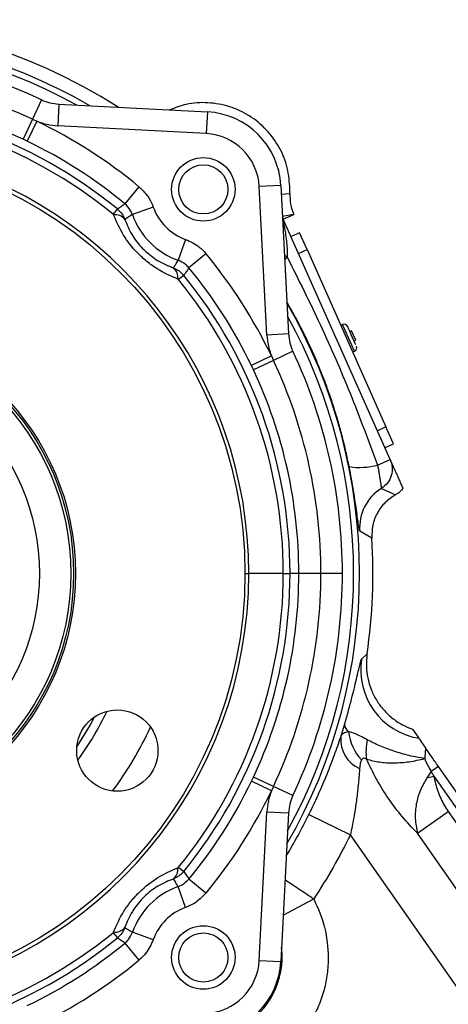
# Model space of a CAD drawing. Header units: inches. Extents: x 0.4 to 16.6, y 0.2 to 10.8.
# Tile 5 of 15: x 4.6 to 5.8, y 5.7 to 8.3. Entities that reach past the tile are written whole.
import ezdxf

# ---------------------------------------------------------------- set-up
doc = ezdxf.new("R2010")
doc.units = ezdxf.units.IN
doc.header["$MEASUREMENT"] = 0
doc.layers.add('SLD-0', color=7, linetype='Continuous', lineweight=25)
doc.styles.add('SLDTEXTSTYLE0', font='TXT', dxfattribs={"width": 0.75})
doc.dimstyles.new('SLDDIMSTYLE1', dxfattribs={"dimtxt": 0.145833, "dimasz": 0.13, "dimexe": 0, "dimexo": 0.0625, "dimgap": 0.036458, "dimtad": 0, "dimtih": 1, "dimtoh": 1, "dimdec": 1, "dimlfac": 2, "dimrnd": 1e-09, "dimzin": 4, "dimdsep": 46, "dimtxsty": 'SLDTEXTSTYLE0', "dimsah": 1, "dimcen": 0.09, "dimadec": 0, "dimazin": 1, "dimtfac": 1, "dimtdec": 1, "dimtmove": 0, "dimatfit": 0, "dimfxl": 0, "dimfrac": 2, "dimtolj": 1, "dimtzin": 12, "dimarcsym": 0})

# ---------------------------------------------------------------- blocks, each defined once
blk = doc.blocks.new('_D_2')
at = {"layer": 'SLD-0', "color": 7}
for p, q in [((4.1009, 6.5856), (4.1009, 4.1364)), ((4.5851, 4.7201), (4.5851, 4.1364)), ((4.1009, 4.2614), (3.8509, 4.2614)), ((4.2517, 4.2614), (4.2074, 4.2614)), ((4.2074, 4.2614), (4.2074, 4.0297)), ((4.4672, 4.2614), (4.5116, 4.2614)), ((4.5116, 4.2614), (4.5116, 4.0297)), ((4.5851, 4.2614), (4.8351, 4.2614)), ((4.2074, 4.0297), (4.2517, 4.0297)), ((4.5116, 4.0297), (4.4672, 4.0297))]:
    blk.add_line(p, q, dxfattribs=at)
for points in [[(4.1009, 4.2614), (3.9709, 4.2814), (3.9709, 4.2414)], [(4.5851, 4.2614), (4.7151, 4.2414), (4.7151, 4.2814)]]:
    blk.add_solid(points, dxfattribs=at)
at = {"layer": 'SLD-0', "color": 7, "char_height": 0.14583, "attachment_point": 1, "style": 'SLDTEXTSTYLE0'}
for s, insert in [('1.0', (4.2249, 4.479)), ('25', (4.2517, 4.2177))]:
    blk.add_mtext(s, dxfattribs=dict(at, insert=insert))

msp = doc.modelspace()

# ---------------------------------------------------------------- linework, layer by layer
at = {"color": 7, "linetype": 'Continuous', "lineweight": 25}
for p, q in [((4.7019, 8.1072), (4.6771, 8.0544)), ((4.7484, 8.0955), (4.7454, 8.0371)), ((4.7484, 8.0955), (5.1504, 8.0744)), ((5.1504, 8.0744), (5.1473, 8.016)), ((4.6771, 8.0544), (4.6518, 8.0004)), ((4.689, 8.0491), (4.663, 7.9951)), ((4.6771, 8.0544), (4.689, 8.0491)), ((5.1473, 8.016), (4.7454, 8.0371)), ((4.663, 7.9951), (4.6518, 8.0004)), ((4.9654, 7.8721), (4.9273, 7.8259)), ((5.3491, 7.8757), (5.2907, 7.8727)), ((5.3117, 7.4707), (5.2907, 7.8727)), ((5.3491, 7.8757), (5.3702, 7.4738)), ((5.3737, 7.8539), (5.374, 7.8648)), ((4.9069, 7.8119), (4.8954, 7.7978)), ((5.0042, 7.8167), (4.9477, 7.7967)), ((5.3844, 7.7973), (5.3529, 7.7916)), ((5.3559, 7.7847), (5.3844, 7.7973)), ((5.6453, 7.1347), (5.3559, 7.7847)), ((5.0914, 7.7295), (5.0714, 7.673)), ((5.3998, 7.7476), (5.377, 7.7374)), ((5.4201, 7.7019), (5.3998, 7.7476)), ((5.3973, 7.6917), (5.4201, 7.7019)), ((5.4201, 7.7019), (5.6337, 7.2223)), ((5.1467, 7.6908), (5.1006, 7.6526)), ((5.0865, 7.6323), (5.0724, 7.6207)), ((5.5165, 7.4996), (5.5113, 7.4973)), ((5.3702, 7.4738), (5.3117, 7.4707)), ((5.5406, 7.4823), (5.5361, 7.4803)), ((5.5518, 7.4572), (5.5406, 7.4823)), ((5.5472, 7.4551), (5.5518, 7.4572)), ((5.3238, 7.4143), (5.2698, 7.3884)), ((5.3291, 7.4025), (5.2751, 7.3771)), ((5.3238, 7.4143), (5.3291, 7.4025)), ((5.3818, 7.4272), (5.3291, 7.4025)), ((5.5433, 7.4253), (5.5485, 7.4277)), ((5.2751, 7.3771), (5.2698, 7.3884)), ((5.6337, 7.2223), (5.6108, 7.2121)), ((5.654, 7.1766), (5.6337, 7.2223)), ((5.6312, 7.1664), (5.654, 7.1766)), ((5.611, 7.1194), (5.6453, 7.1347)), ((5.6213, 7.0563), (5.6596, 7.0388)), ((5.5954, 6.9215), (5.5628, 6.9405)), ((5.3559, 6.8262), (5.2625, 6.8262)), ((5.3559, 6.8262), (5.3741, 6.8262)), ((5.3979, 6.8262), (5.3741, 6.8262)), ((5.4576, 6.8262), (5.3979, 6.8262)), ((5.5158, 6.8262), (5.4576, 6.8262)), ((5.5678, 6.5944), (5.5825, 6.6086)), ((5.5825, 6.6086), (5.5823, 6.6073)), ((5.5112, 6.3835), (5.5216, 6.4172)), ((5.7052, 6.4049), (5.7224, 6.3803)), ((5.7564, 6.2907), (5.7446, 6.2739)), ((5.7757, 6.3042), (5.7564, 6.2907)), ((5.7564, 6.2907), (5.7628, 6.278)), ((6.0839, 5.864), (5.7757, 6.3042)), ((5.2698, 6.2641), (5.2751, 6.2753)), ((5.3238, 6.2381), (5.2698, 6.2641)), ((5.3291, 6.25), (5.2751, 6.2753)), ((5.7446, 6.2739), (5.7628, 6.278)), ((5.7628, 6.278), (6.0629, 5.8493)), ((5.3291, 6.25), (5.3238, 6.2381)), ((5.3818, 6.2253), (5.3291, 6.25)), ((5.2907, 5.7798), (5.3117, 6.1818)), ((5.3117, 6.1818), (5.3702, 6.1787)), ((5.3702, 6.1787), (5.3491, 5.7767)), ((5.7187, 6.1236), (5.8024, 6.1822)), ((5.8024, 6.1822), (6.0445, 5.8364)), ((5.4253, 6.1743), (5.5374, 6.1191)), ((5.9639, 5.5099), (5.5374, 6.1191)), ((5.9608, 5.7778), (5.7187, 6.1236)), ((5.0724, 6.0317), (5.0865, 6.0202)), ((5.1467, 5.9617), (5.1006, 5.9998)), ((5.0914, 5.923), (5.0714, 5.9794)), ((4.8954, 5.8547), (4.9069, 5.8406)), ((5.0042, 5.8357), (4.9477, 5.8557)), ((4.9273, 5.8266), (4.9654, 5.7804)), ((5.2907, 5.7798), (5.3491, 5.7767))]:
    msp.add_line(p, q, dxfattribs=at)
at = {"color": 8, "linetype": 'Continuous', "lineweight": 25}
for p, q in [((5.3504, 7.8517), (5.3737, 7.8539)), ((5.3536, 7.7899), (5.3559, 7.7847)), ((5.3589, 7.688), (5.3667, 7.6813)), ((5.3596, 7.6758), (5.3667, 7.6813)), ((5.5485, 7.4277), (5.5165, 7.4996)), ((5.2521, 6.8262), (5.2625, 6.8262)), ((5.3557, 5.9022), (5.4382, 5.9459))]:
    msp.add_line(p, q, dxfattribs=at)
at = {"color": 7, "linetype": 'Continuous', "lineweight": 25, "flags": 128}
msp.add_lwpolyline([(4.8445, 6.4379), (4.8333, 6.4171), (4.7973, 6.3585)], dxfattribs=at)
at = {"color": 7, "linetype": 'Continuous', "lineweight": 25}
for centre, radius in [((4.1009, 6.8262), 1.1512), ((5.1395, 7.8648), 0.0859), ((5.1395, 7.8648), 0.0665), ((4.1009, 6.8262), 0.6928), ((4.1009, 6.8262), 0.6877), ((4.1009, 6.8262), 0.6802), ((4.1009, 6.8262), 0.595), ((4.9068, 6.3472), 0.11), ((5.1395, 5.7877), 0.0859), ((5.1395, 5.7877), 0.0665)]:
    msp.add_circle(centre, radius, dxfattribs=at)
for centre, radius, start, end in [((4.1009, 6.8262), 1.4975, 57.3503, 122.6495), ((4.1009, 6.8262), 1.4149, 64.8656, 115.1343), ((4.1009, 6.8262), 1.3567, 64.8656, 115.1343), ((4.1009, 6.8262), 1.297, 64.8656, 115.1343), ((4.1009, 6.8262), 1.2732, 50.7247, 129.2752), ((4.755, 8.2203), 0.125, 244.8656, 266.9999), ((4.1009, 6.8262), 1.255, 50.7247, 129.2752), ((5.1394, 7.8647), 0.21, 2.9999, 86.9999), ((4.1009, 6.8262), 1.3569, 50.4212, 64.3167), ((4.755, 8.2203), 0.1835, 248.928, 266.9999), ((5.1394, 7.8647), 0.1515, 2.9999, 86.9999), ((4.1009, 6.8262), 1.297, 50.4212, 64.3167), ((4.1009, 6.8262), 1.1616, 359.9999, 151.7552), ((5.1394, 7.8647), 0.1435, 199.5359, 250.4639), ((4.9015, 7.7635), 0.0326, 38.5549, 98.3945), ((5.1394, 7.8647), 0.2034, 199.5359, 250.4639), ((4.1009, 6.8262), 1.3569, 25.6832, 39.5787), ((5.0382, 7.6269), 0.0326, 351.6054, 51.445), ((4.1009, 6.8262), 1.297, 25.6832, 39.5787), ((4.1009, 6.8262), 1.255, 359.9999, 39.2752), ((4.1009, 6.8262), 1.2732, 359.9999, 39.2752), ((5.5206, 7.4905), 0.01, 24, 114), ((5.495, 7.4803), 0.1835, 182.9999, 201.0719), ((5.495, 7.4803), 0.125, 182.9999, 205.1343), ((5.5445, 7.4368), 0.01, 294, 24), ((4.1009, 6.8262), 1.3567, 359.9999, 25.1343), ((4.1009, 6.8262), 1.4149, 359.9999, 25.1343), ((4.1009, 6.8262), 1.297, 359.9999, 25.1343), ((5.562, 7.3017), 0.1888, 261.4968, 285.0502), ((5.6875, 6.9501), 0.1251, 121.9531, 184.4356), ((4.1009, 6.8262), 1.4975, 351.6439, 3.6483), ((4.1009, 6.8262), 1.1616, 200.2447, 359.9999), ((4.1009, 6.8262), 1.255, 320.7247, 359.9999), ((4.1009, 6.8262), 1.2732, 320.7247, 359.9999), ((4.1009, 6.8262), 1.297, 334.8656, 359.9999), ((4.1009, 6.8262), 1.3567, 334.8656, 359.9999), ((4.1009, 6.8262), 1.4149, 334.8656, 359.9999), ((5.7531, 6.5654), 0.1876, 171.1006, 260.5776), ((5.5459, 6.4188), 0.0244, 183.7621, 236.5482), ((5.6663, 6.4131), 0.1346, 186.2459, 222.6984), ((5.5978, 6.3775), 0.0868, 176.0281, 245.8317), ((5.7318, 6.3461), 0.1522, 168.5457, 188.378), ((4.1009, 6.8262), 1.297, 320.4212, 334.3167), ((4.1009, 6.8262), 1.3569, 320.4212, 334.3167), ((5.495, 6.1722), 0.1835, 158.928, 176.9999), ((5.495, 6.1722), 0.125, 154.8656, 176.9999), ((5.0382, 6.0256), 0.0326, 308.5549, 8.3945), ((5.1394, 5.7877), 0.2034, 109.5359, 160.4639), ((5.1394, 5.7877), 0.1435, 109.5359, 160.4639), ((4.9015, 5.8889), 0.0326, 261.6054, 321.445), ((4.1009, 6.8262), 1.2732, 230.7247, 309.2752), ((4.1009, 6.8262), 1.255, 230.7247, 309.2752), ((4.1009, 6.8262), 1.297, 295.6832, 309.5787), ((4.1009, 6.8262), 1.3569, 295.6832, 309.5787), ((5.1394, 5.7877), 0.1515, 272.9999, 356.9999), ((5.1394, 5.7877), 0.21, 272.9999, 356.9999)]:
    msp.add_arc(centre, radius, start, end, dxfattribs=at)
at = {"color": 8, "linetype": 'Continuous', "lineweight": 25}
for centre, radius, start, end in [((4.1009, 6.8262), 1.4611, 59.9617, 120.0382), ((4.1009, 6.8262), 1.4453, 61.2175, 118.7824), ((4.1009, 6.8262), 1.4611, 329.9617, 30.0382), ((4.1009, 6.8262), 1.4453, 331.2175, 28.7824), ((4.1009, 6.8262), 0.8626, 324.1377, 334.405), ((4.1009, 6.8262), 0.9875, 323.4335, 335.1092), ((4.1009, 6.8262), 1.4761, 328.8406, 333.7908), ((5.1395, 5.7877), 0.2131, 299.0258, 6.9615)]:
    msp.add_arc(centre, radius, start, end, dxfattribs=at)
at = {"color": 7, "linetype": 'Continuous', "lineweight": 25}
for points, knots in [([(5.374, 7.8648), (5.3725, 7.8846), (5.3696, 7.9241), (5.3466, 7.9796), (5.3116, 8.0278), (5.2653, 8.0656), (5.211, 8.0908), (5.1523, 8.1012), (5.0965, 8.0983), (5.0635, 8.0854), (5.0489, 8.0798)], [0, 0, 0, 0, 0.128378, 0.256756, 0.385134, 0.513512, 0.641891, 0.770269, 0.898647, 1, 1, 1, 1]), ([(4.9654, 7.8721), (4.9757, 7.862), (4.9921, 7.8458), (5.0009, 7.8247), (5.0042, 7.8167)], [0, 0, 0, 0, 0.6251444, 1, 1, 1, 1]), ([(5.3737, 7.8539), (5.3738, 7.8442), (5.3741, 7.8247), (5.3809, 7.8065), (5.3844, 7.7973)], [0, 0, 0, 0, 0.498332, 1, 1, 1, 1]), ([(4.9069, 7.8119), (4.9105, 7.8144), (4.9173, 7.8191), (4.9241, 7.8238), (4.9273, 7.8259)], [0, 0, 0, 0, 0.536903, 1, 1, 1, 1]), ([(4.9069, 7.8119), (4.9077, 7.8112), (4.9125, 7.8071), (4.9204, 7.7983), (4.9248, 7.7888), (4.9271, 7.7839)], [0, 0, 0, 0, 0.093408, 0.53802, 1, 1, 1, 1]), ([(4.9477, 7.7967), (4.946, 7.8009), (4.9414, 7.8121), (4.9327, 7.8206), (4.9273, 7.8259)], [0, 0, 0, 0, 0.374872, 1, 1, 1, 1]), ([(4.8968, 7.7958), (4.8966, 7.7961), (4.8963, 7.7968), (4.8958, 7.7974), (4.8954, 7.7977), (4.8954, 7.7978)], [0, 0, 0, 0, 0.477083, 0.910089, 1, 1, 1, 1]), ([(5.0705, 7.6221), (5.0515, 7.6303), (5.0228, 7.6428), (4.9865, 7.6694), (4.9543, 7.6988), (4.9202, 7.7417), (4.9047, 7.7775), (4.8968, 7.7958)], [0, 0, 0, 0, 0.255821, 0.386318, 0.516741, 0.752768, 1, 1, 1, 1]), ([(4.9477, 7.7967), (4.9445, 7.7948), (4.9376, 7.7905), (4.9307, 7.7862), (4.9271, 7.7839)], [0, 0, 0, 0, 0.462456, 1, 1, 1, 1]), ([(4.9271, 7.7839), (4.9327, 7.7699), (4.9435, 7.7432), (4.9738, 7.7041), (4.9999, 7.6827), (5.0282, 7.6646), (5.0441, 7.6582), (5.0585, 7.6524)], [0, 0, 0, 0, 0.252875, 0.484085, 0.712504, 0.738583, 1, 1, 1, 1]), ([(5.0914, 7.7295), (5.1045, 7.7235), (5.1255, 7.714), (5.141, 7.6971), (5.1467, 7.6908)], [0, 0, 0, 0, 0.625144, 1, 1, 1, 1]), ([(5.0585, 7.6524), (5.0603, 7.6553), (5.0647, 7.6621), (5.0689, 7.669), (5.0714, 7.673)], [0, 0, 0, 0, 0.417996, 1, 1, 1, 1]), ([(5.1006, 7.6526), (5.0975, 7.6559), (5.0894, 7.6649), (5.0783, 7.6699), (5.0714, 7.673)], [0, 0, 0, 0, 0.374872, 1, 1, 1, 1]), ([(5.3667, 7.6813), (5.3972, 7.6202), (5.4575, 7.4994), (5.5391, 7.3119), (5.5867, 7.1844), (5.611, 7.1194)], [0, 0, 0, 0, 0.333905, 0.660587, 1, 1, 1, 1]), ([(5.0585, 7.6524), (5.0594, 7.652), (5.0648, 7.6499), (5.0751, 7.6442), (5.0825, 7.6365), (5.0865, 7.6323)], [0, 0, 0, 0, 0.0828261, 0.4993653, 1, 1, 1, 1]), ([(5.1006, 7.6526), (5.0979, 7.6486), (5.0932, 7.6418), (5.0885, 7.6351), (5.0865, 7.6323)], [0, 0, 0, 0, 0.58281, 1, 1, 1, 1]), ([(5.0724, 7.6207), (5.0721, 7.621), (5.0716, 7.6216), (5.0709, 7.6219), (5.0705, 7.6221), (5.0705, 7.6221)], [0, 0, 0, 0, 0.485435, 0.911505, 1, 1, 1, 1]), ([(5.552, 7.4446), (5.5511, 7.4466), (5.5497, 7.4497), (5.547, 7.4557), (5.5447, 7.4609), (5.5423, 7.4663), (5.5391, 7.4734), (5.5355, 7.4816), (5.5325, 7.4882), (5.5309, 7.4919), (5.53, 7.4938), (5.5297, 7.4946), (5.5297, 7.4945), (5.5297, 7.4944)], [0, 0, 0, 0, 0.144034, 0.222332, 0.300768, 0.379067, 0.457503, 0.601537, 0.745571, 0.823869, 0.902305, 0.980604, 1, 1, 1, 1]), ([(5.5628, 6.9405), (5.5624, 6.9413), (5.5617, 6.9429), (5.56, 6.9534), (5.5577, 6.9695), (5.5547, 6.9914), (5.5509, 7.0182), (5.5462, 7.0487), (5.5405, 7.0816), (5.5362, 7.1039), (5.5341, 7.115)], [0, 0, 0, 0, 0.1251422, 0.2504193, 0.3751674, 0.5007019, 0.6261622, 0.7506386, 0.8755309, 1, 1, 1, 1]), ([(5.611, 7.1194), (5.6117, 7.1156), (5.6133, 7.1078), (5.6153, 7.096), (5.617, 7.0851), (5.6184, 7.0753), (5.6194, 7.0673), (5.6203, 7.0612), (5.6209, 7.0572), (5.6211, 7.0566), (5.6213, 7.0563)], [0, 0, 0, 0, 0.122518, 0.250162, 0.383182, 0.50013, 0.630923, 0.750209, 0.875321, 1, 1, 1, 1]), ([(5.68, 7.0569), (5.6791, 7.0588), (5.6774, 7.0626), (5.6748, 7.0685), (5.6722, 7.0744), (5.6695, 7.0803), (5.6668, 7.0864), (5.6641, 7.0924), (5.6614, 7.0985), (5.6586, 7.1048), (5.6557, 7.1113), (5.6532, 7.1171), (5.6509, 7.1221), (5.6491, 7.1261), (5.6477, 7.1294), (5.6464, 7.1322), (5.6458, 7.1335), (5.6455, 7.1342), (5.6454, 7.1345), (5.6453, 7.1347)], [0, 0, 0, 0, 0.1288933, 0.2475797, 0.3560596, 0.4608365, 0.5613974, 0.6510692, 0.729854, 0.8124305, 0.8797571, 0.9318492, 0.9607868, 0.9816138, 0.9944274, 0.9979621, 0.9991116, 0.9995759, 1, 1, 1, 1]), ([(5.68, 7.0569), (5.6771, 7.0533), (5.6713, 7.0462), (5.6635, 7.0413), (5.6596, 7.0388)], [0, 0, 0, 0, 0.499969, 1, 1, 1, 1]), ([(5.6596, 7.0388), (5.6498, 7.0323), (5.6301, 7.0192), (5.6092, 6.9903), (5.596, 6.957), (5.5956, 6.9334), (5.5954, 6.9215)], [0, 0, 0, 0, 0.249524, 0.499354, 0.74934, 1, 1, 1, 1]), ([(5.5823, 6.6073), (5.5813, 6.5965), (5.5794, 6.5751), (5.5835, 6.5431), (5.5926, 6.5125), (5.6069, 6.4836), (5.6259, 6.4577), (5.6496, 6.4349), (5.6762, 6.4167), (5.696, 6.4086), (5.7052, 6.4049)], [0, 0, 0, 0, 0.127638, 0.250004, 0.375464, 0.500003, 0.62578, 0.75001, 0.88392, 1, 1, 1, 1]), ([(5.5216, 6.4172), (5.5253, 6.4301), (5.5327, 6.4559), (5.5418, 6.4908), (5.5493, 6.5214), (5.5553, 6.5469), (5.56, 6.5672), (5.5636, 6.5818), (5.5662, 6.5916), (5.5673, 6.5935), (5.5678, 6.5944)], [0, 0, 0, 0, 0.124788, 0.249877, 0.374635, 0.499963, 0.624763, 0.750107, 0.874436, 1, 1, 1, 1]), ([(5.5112, 6.3835), (5.5133, 6.3876), (5.5176, 6.3963), (5.5273, 6.3977), (5.5325, 6.3984)], [0, 0, 0, 0, 0.46858, 1, 1, 1, 1]), ([(5.5827, 6.3763), (5.5715, 6.3825), (5.5513, 6.3936), (5.5383, 6.3969), (5.5325, 6.3984)], [0, 0, 0, 0, 0.551552, 1, 1, 1, 1]), ([(5.4253, 6.1743), (5.4341, 6.1926), (5.4517, 6.2294), (5.4747, 6.2838), (5.495, 6.3363), (5.5058, 6.3677), (5.5112, 6.3835)], [0, 0, 0, 0, 0.250045, 0.500579, 0.749619, 1, 1, 1, 1]), ([(5.7384, 6.3254), (5.7244, 6.3279), (5.6964, 6.3329), (5.6549, 6.3452), (5.6155, 6.3598), (5.5937, 6.3708), (5.5827, 6.3763)], [0, 0, 0, 0, 0.247091, 0.496105, 0.745903, 1, 1, 1, 1]), ([(5.7224, 6.3803), (5.7228, 6.3797), (5.7237, 6.3785), (5.7291, 6.3708), (5.736, 6.3609), (5.7406, 6.3543)], [0, 0, 0, 0, 0.244982, 0.500072, 1, 1, 1, 1]), ([(5.7406, 6.3543), (5.7404, 6.35), (5.7401, 6.3415), (5.739, 6.3307), (5.7384, 6.3254)], [0, 0, 0, 0, 0.509118, 1, 1, 1, 1]), ([(5.7757, 6.3042), (5.7692, 6.3135), (5.7561, 6.3321), (5.7458, 6.3469), (5.7406, 6.3543)], [0, 0, 0, 0, 0.500695, 1, 1, 1, 1]), ([(5.5674, 6.3218), (5.5661, 6.3188), (5.5633, 6.3121), (5.5627, 6.3033), (5.5623, 6.2983)], [0, 0, 0, 0, 0.434711, 1, 1, 1, 1]), ([(5.5812, 6.3239), (5.5798, 6.3248), (5.5769, 6.3265), (5.5729, 6.3267), (5.5696, 6.3251), (5.5681, 6.3229), (5.5674, 6.3218)], [0, 0, 0, 0, 0.256493, 0.49953, 0.734154, 1, 1, 1, 1]), ([(5.5812, 6.3239), (5.5924, 6.321), (5.6144, 6.3152), (5.6543, 6.3132), (5.6963, 6.316), (5.7244, 6.3223), (5.7384, 6.3254)], [0, 0, 0, 0, 0.254126, 0.503975, 0.752997, 1, 1, 1, 1]), ([(5.7187, 6.1236), (5.7048, 6.1383), (5.677, 6.1676), (5.6399, 6.2171), (5.6071, 6.2696), (5.5899, 6.3058), (5.5812, 6.3239)], [0, 0, 0, 0, 0.250086, 0.500078, 0.750037, 1, 1, 1, 1]), ([(5.7384, 6.3254), (5.7407, 6.3196), (5.7453, 6.3079), (5.7527, 6.2965), (5.7564, 6.2907)], [0, 0, 0, 0, 0.497616, 1, 1, 1, 1]), ([(5.5623, 6.2983), (5.5621, 6.2953), (5.5616, 6.2889), (5.5608, 6.2787), (5.5599, 6.2676), (5.5588, 6.2565), (5.5576, 6.2443), (5.5559, 6.2295), (5.5531, 6.207), (5.549, 6.1796), (5.5436, 6.1488), (5.5395, 6.1291), (5.5374, 6.1191)], [0, 0, 0, 0, 0.055436, 0.115618, 0.180553, 0.250244, 0.306817, 0.389966, 0.499688, 0.680432, 0.838718, 1, 1, 1, 1]), ([(5.7446, 6.2739), (5.7382, 6.2628), (5.7251, 6.2401), (5.7145, 6.2024), (5.711, 6.1625), (5.7161, 6.1368), (5.7187, 6.1236)], [0, 0, 0, 0, 0.232349, 0.477889, 0.732645, 1, 1, 1, 1]), ([(5.7628, 6.278), (5.7643, 6.2711), (5.7674, 6.2575), (5.7737, 6.2374), (5.7816, 6.2181), (5.791, 6.1995), (5.7986, 6.188), (5.8024, 6.1822)], [0, 0, 0, 0, 0.202458, 0.40258, 0.602849, 0.802727, 1, 1, 1, 1]), ([(4.8968, 5.8567), (4.905, 5.8756), (4.9174, 5.9043), (4.944, 5.9406), (4.9735, 5.9728), (5.0164, 6.0069), (5.0522, 6.0224), (5.0705, 6.0304)], [0, 0, 0, 0, 0.255821, 0.386318, 0.516741, 0.752768, 1, 1, 1, 1]), ([(5.0865, 6.0202), (5.0858, 6.0194), (5.0818, 6.0146), (5.073, 6.0068), (5.0634, 6.0023), (5.0585, 6.0001)], [0, 0, 0, 0, 0.093408, 0.53802, 1, 1, 1, 1]), ([(5.0705, 6.0304), (5.0708, 6.0305), (5.0714, 6.0308), (5.0721, 6.0313), (5.0724, 6.0317), (5.0724, 6.0317)], [0, 0, 0, 0, 0.477083, 0.910089, 1, 1, 1, 1]), ([(5.0865, 6.0202), (5.0891, 6.0166), (5.0938, 6.0098), (5.0984, 6.003), (5.1006, 5.9998)], [0, 0, 0, 0, 0.536903, 1, 1, 1, 1]), ([(5.0585, 6.0001), (5.0446, 5.9944), (5.0179, 5.9836), (4.9787, 5.9534), (4.9573, 5.9272), (4.9393, 5.8989), (4.9329, 5.883), (4.9271, 5.8686)], [0, 0, 0, 0, 0.252875, 0.484085, 0.712504, 0.738583, 1, 1, 1, 1]), ([(5.0714, 5.9794), (5.0694, 5.9826), (5.0652, 5.9895), (5.0609, 5.9964), (5.0585, 6.0001)], [0, 0, 0, 0, 0.4624556, 1, 1, 1, 1]), ([(5.0714, 5.9794), (5.0756, 5.9812), (5.0867, 5.9858), (5.0952, 5.9944), (5.1006, 5.9998)], [0, 0, 0, 0, 0.374872, 1, 1, 1, 1]), ([(5.1467, 5.9617), (5.1366, 5.9514), (5.1205, 5.935), (5.0993, 5.9262), (5.0914, 5.923)], [0, 0, 0, 0, 0.6251444, 1, 1, 1, 1]), ([(4.9271, 5.8686), (4.9267, 5.8677), (4.9246, 5.8623), (4.9189, 5.852), (4.9111, 5.8446), (4.9069, 5.8406)], [0, 0, 0, 0, 0.082826, 0.499365, 1, 1, 1, 1]), ([(4.9271, 5.8686), (4.9299, 5.8668), (4.9368, 5.8624), (4.9437, 5.8582), (4.9477, 5.8557)], [0, 0, 0, 0, 0.417996, 1, 1, 1, 1]), ([(4.8954, 5.8547), (4.8957, 5.855), (4.8962, 5.8555), (4.8966, 5.8562), (4.8967, 5.8566), (4.8968, 5.8567)], [0, 0, 0, 0, 0.485435, 0.911505, 1, 1, 1, 1]), ([(4.9273, 5.8266), (4.9233, 5.8293), (4.9165, 5.8339), (4.9097, 5.8386), (4.9069, 5.8406)], [0, 0, 0, 0, 0.5828101, 1, 1, 1, 1]), ([(4.9273, 5.8266), (4.9306, 5.8296), (4.9395, 5.8378), (4.9445, 5.8488), (4.9477, 5.8557)], [0, 0, 0, 0, 0.374872, 1, 1, 1, 1]), ([(5.0042, 5.8357), (4.9982, 5.8226), (4.9886, 5.8016), (4.9718, 5.7862), (4.9654, 5.7804)], [0, 0, 0, 0, 0.6251444, 1, 1, 1, 1]), ([(5.4776, 5.7877), (5.477, 5.7729), (5.4759, 5.7435), (5.4668, 5.6996), (5.4523, 5.6566), (5.4317, 5.6156), (5.4058, 5.5778), (5.3658, 5.5328), (5.3282, 5.5082), (5.3035, 5.492)], [0, 0, 0, 0, 0.122809, 0.245633, 0.372934, 0.500264, 0.627565, 0.754895, 1, 1, 1, 1])]:
    msp.add_open_spline(points, degree=3, knots=knots, dxfattribs=at)
at = {"color": 8, "linetype": 'Continuous', "lineweight": 25}
for points, knots in [([(5.3538, 7.7864), (5.354, 7.7856), (5.3549, 7.781), (5.3569, 7.7714), (5.3596, 7.7573), (5.3624, 7.7406), (5.3648, 7.7212), (5.3665, 7.7009), (5.3666, 7.6877), (5.3667, 7.6813)], [0, 0, 0, 0, 0.0332214, 0.1717325, 0.2904795, 0.4480287, 0.6465736, 0.8273553, 1, 1, 1, 1]), ([(5.5341, 7.115), (5.5313, 7.1286), (5.5257, 7.1554), (5.5159, 7.1954), (5.5052, 7.2346), (5.4933, 7.2739), (5.4804, 7.3124), (5.4667, 7.3498), (5.4483, 7.396), (5.4239, 7.451), (5.3949, 7.5092), (5.3743, 7.5447), (5.3657, 7.5597)], [0, 0, 0, 0, 0.087283, 0.172763, 0.259306, 0.342757, 0.430746, 0.514197, 0.593138, 0.742013, 0.89139, 1, 1, 1, 1]), ([(5.4382, 5.9459), (5.425, 5.9546), (5.3985, 5.972), (5.371, 5.9902), (5.3622, 5.996), (5.3606, 5.997)], [0, 0, 0, 0, 0.4528301, 0.9056602, 1, 1, 1, 1])]:
    msp.add_open_spline(points, degree=3, knots=knots, dxfattribs=at)
at = {"color": 7, "linetype": 'Continuous', "lineweight": 25}
for points in [[(5.6453, 7.1347), (5.6476, 7.1276), (5.6523, 7.1133), (5.6491, 7.0906), (5.639, 7.0701), (5.6272, 7.0609), (5.6213, 7.0563)], [(5.5374, 6.1191), (5.5222, 6.0895), (5.4919, 6.0302), (5.4561, 5.974), (5.4382, 5.9459)], [(5.4382, 5.9459), (5.4496, 5.9207), (5.4724, 5.8704), (5.4758, 5.8152), (5.4776, 5.7877)]]:
    msp.add_open_spline(points, degree=3, dxfattribs=at)

# ---------------------------------------------------------------- dimensions: what is measured, and where the dimension line sits
at = {"layer": 'SLD-0', "color": 7}
dim = msp.add_linear_dim(base=(4.1009, 4.2614), p1=(4.5851, 4.7701), p2=(4.1009, 6.6356), dimstyle='SLDDIMSTYLE1', dxfattribs=at)
dim.commit()
dim.dimension.update_dxf_attribs({"geometry": '_D_2', "text_midpoint": (4.3595, 4.2614), "dimtype": 160})

doc.saveas('drawing.dxf')
